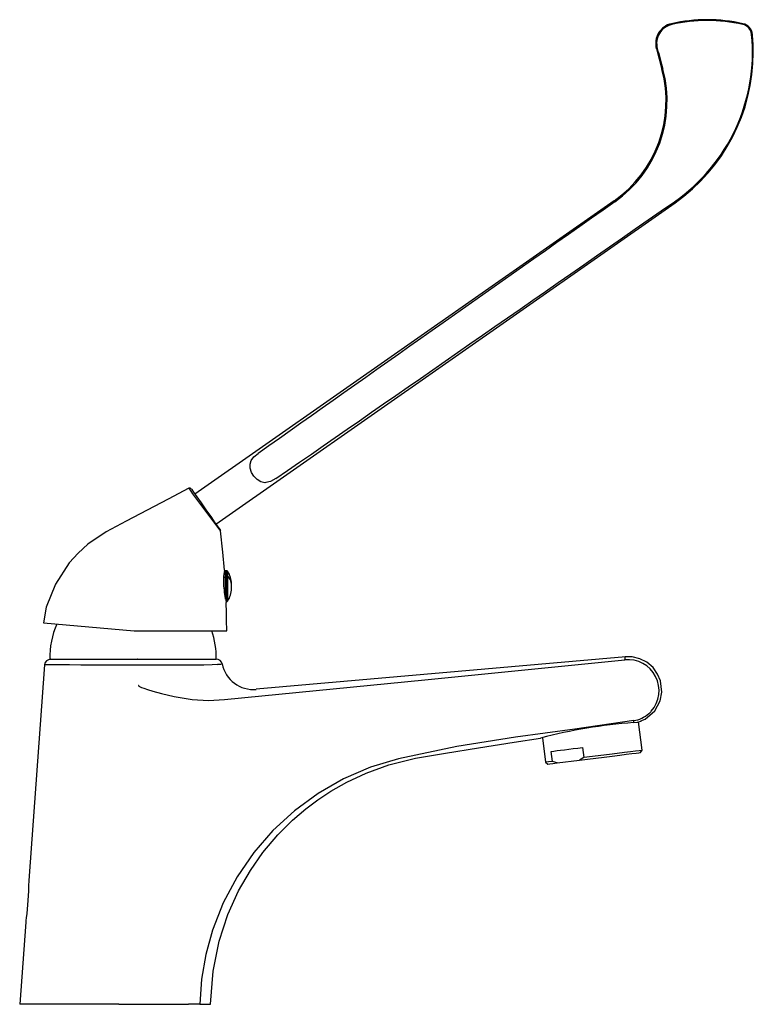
# Model space of a CAD drawing. Header units: millimetres. Extents: x 4038.315 to 4038.496, y 1894.27 to 1894.512.
import ezdxf

# ---------------------------------------------------------------- set-up
doc = ezdxf.new("R2010")
doc.units = ezdxf.units.MM
doc.layers.add('SANINDUSA', color=3, linetype='Continuous')

msp = doc.modelspace()

# ---------------------------------------------------------------- linework, layer by layer
at = {"layer": 'SANINDUSA'}
for p, q in [((4038.472099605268, 1894.505208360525), (4038.47346868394, 1894.500098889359)), ((4038.461698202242, 1894.467759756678), (4038.35848504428, 1894.395489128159)), ((4038.363647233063, 1894.388116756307), (4038.476690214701, 1894.467270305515)), ((4038.366043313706, 1894.375883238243), (4038.3655915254, 1894.375883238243)), ((4038.366231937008, 1894.376627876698), (4038.366043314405, 1894.376627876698)), ((4038.366043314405, 1894.375434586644), (4038.366043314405, 1894.376627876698)), ((4038.366043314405, 1894.369576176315), (4038.366043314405, 1894.375434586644)), ((4038.366231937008, 1894.375434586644), (4038.366043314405, 1894.375434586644)), ((4038.366231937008, 1894.375434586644), (4038.366231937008, 1894.376627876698)), ((4038.366231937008, 1894.368978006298), (4038.366231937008, 1894.375434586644)), ((4038.366575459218, 1894.375304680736), (4038.366575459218, 1894.376439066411)), ((4038.366575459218, 1894.369166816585), (4038.366575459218, 1894.375304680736)), ((4038.366043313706, 1894.374922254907), (4038.365509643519, 1894.374922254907)), ((4038.36745843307, 1894.373214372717), (4038.36745843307, 1894.373400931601)), ((4038.36745843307, 1894.372204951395), (4038.36745843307, 1894.373214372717)), ((4038.321157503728, 1894.363761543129), (4038.343544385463, 1894.361802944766)), ((4038.343544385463, 1894.361802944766), (4038.366294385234, 1894.361802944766)), ((4038.321468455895, 1894.353434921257), (4038.317564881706, 1894.300298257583)), ((4038.32154281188, 1894.353421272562), (4038.321540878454, 1894.353421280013)), ((4038.322726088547, 1894.354811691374), (4038.325428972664, 1894.354811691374)), ((4038.323031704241, 1894.354811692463), (4038.343984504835, 1894.354811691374)), ((4038.325428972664, 1894.354811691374), (4038.362331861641, 1894.354811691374)), ((4038.343984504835, 1894.354811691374), (4038.344285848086, 1894.354811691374)), ((4038.344343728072, 1894.353340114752), (4038.344042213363, 1894.353340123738)), ((4038.344306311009, 1894.354811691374), (4038.344285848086, 1894.354811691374)), ((4038.344384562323, 1894.353341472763), (4038.344343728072, 1894.353340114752)), ((4038.359480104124, 1894.354811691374), (4038.362527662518, 1894.354811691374)), ((4038.362527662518, 1894.354811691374), (4038.36372084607, 1894.354811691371)), ((4038.362911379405, 1894.354811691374), (4038.363726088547, 1894.354811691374)), ((4038.464599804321, 1894.355439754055), (4038.373579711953, 1894.347476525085)), ((4038.344612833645, 1894.348347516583), (4038.34452766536, 1894.348345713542)), ((4038.373581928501, 1894.347451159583), (4038.373584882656, 1894.347452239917)), ((4038.468605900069, 1894.332379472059), (4038.467735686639, 1894.33938845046)), ((4038.44403486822, 1894.335494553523), (4038.444788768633, 1894.329422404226)), ((4038.446485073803, 1894.329633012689), (4038.446177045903, 1894.332113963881)), ((4038.453927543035, 1894.333076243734), (4038.454235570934, 1894.330595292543)), ((4038.468171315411, 1894.331821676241), (4038.468605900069, 1894.332379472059)), ((4038.444788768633, 1894.329422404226), (4038.445346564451, 1894.328987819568)), ((4038.447711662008, 1894.329281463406), (4038.446485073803, 1894.329633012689)), ((4038.447711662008, 1894.329281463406), (4038.453132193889, 1894.329954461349)), ((4038.454235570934, 1894.330595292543), (4038.453132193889, 1894.329954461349)), ((4038.316812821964, 1894.290057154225), (4038.315326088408, 1894.269811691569)), ((4038.339730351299, 1894.269811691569), (4038.315394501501, 1894.269811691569)), ((4038.339730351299, 1894.269811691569), (4038.356913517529, 1894.269811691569)), ((4038.359682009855, 1894.269811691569), (4038.356913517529, 1894.269811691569)), ((4038.359682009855, 1894.269811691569), (4038.362324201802, 1894.269811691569))]:
    msp.add_line(p, q, dxfattribs=at)
at = {"layer": 'SANINDUSA', "flags": 128}
for points in [[(4038.475829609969, 1894.511380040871), (4038.475832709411, 1894.511366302), (4038.475841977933, 1894.511325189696), (4038.475857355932, 1894.511256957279), (4038.475878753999, 1894.511162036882)], [(4038.493423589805, 1894.511380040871), (4038.493420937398, 1894.511368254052), (4038.493412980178, 1894.511332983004), (4038.493399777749, 1894.511274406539), (4038.493381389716, 1894.511192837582)], [(4038.495749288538, 1894.508748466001), (4038.495737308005, 1894.50874728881), (4038.495701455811, 1894.508743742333), (4038.49564189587, 1894.508737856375), (4038.495558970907, 1894.508729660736)], [(4038.472099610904, 1894.505208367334), (4038.472114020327, 1894.505212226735), (4038.47215717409, 1894.505223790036), (4038.472228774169, 1894.505242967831), (4038.472328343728, 1894.50526965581)], [(4038.473468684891, 1894.500098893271), (4038.473483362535, 1894.500102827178), (4038.47352732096, 1894.500114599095), (4038.473600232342, 1894.500134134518), (4038.473701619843, 1894.500161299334)], [(4038.46169820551, 1894.467759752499), (4038.461709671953, 1894.467743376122), (4038.461743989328, 1894.467694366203), (4038.461800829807, 1894.467613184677), (4038.461879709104, 1894.467500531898)], [(4038.476690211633, 1894.467270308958), (4038.476679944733, 1894.467284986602), (4038.476649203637, 1894.467328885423), (4038.476598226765, 1894.467401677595), (4038.476527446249, 1894.467502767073)], [(4038.378394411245, 1894.399303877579), (4038.377102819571, 1894.398594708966), (4038.375972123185, 1894.398312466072), (4038.375725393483, 1894.398302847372), (4038.374724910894, 1894.398496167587), (4038.373778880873, 1894.399074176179), (4038.373011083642, 1894.399887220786), (4038.372422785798, 1894.400844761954), (4038.372081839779, 1894.401854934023), (4038.372055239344, 1894.402829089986), (4038.372359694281, 1894.403742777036), (4038.373010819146, 1894.404634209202), (4038.374041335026, 1894.405520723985)], [(4038.356948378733, 1894.396922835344), (4038.351907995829, 1894.394274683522), (4038.346684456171, 1894.391528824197), (4038.341578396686, 1894.388849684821), (4038.336595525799, 1894.386229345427), (4038.332114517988, 1894.383183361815), (4038.329682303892, 1894.380976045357), (4038.327538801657, 1894.378576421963), (4038.324126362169, 1894.373327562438), (4038.321882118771, 1894.367670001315), (4038.321157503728, 1894.363761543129)], [(4038.357590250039, 1894.396767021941), (4038.3576904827, 1894.396623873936), (4038.358159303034, 1894.395954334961), (4038.358959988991, 1894.394810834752), (4038.360005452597, 1894.393317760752), (4038.361181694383, 1894.391637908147), (4038.3623618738, 1894.389952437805), (4038.363414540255, 1894.388449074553), (4038.364212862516, 1894.387308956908), (4038.364653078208, 1894.386680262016), (4038.364722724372, 1894.386580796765)], [(4038.36574009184, 1894.376758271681), (4038.365366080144, 1894.38123158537), (4038.36479786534, 1894.386449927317)], [(4038.344042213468, 1894.353340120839), (4038.344042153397, 1894.353340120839), (4038.340435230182, 1894.353353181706), (4038.336900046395, 1894.353365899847), (4038.333445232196, 1894.353378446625), (4038.330361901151, 1894.353389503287), (4038.327559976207, 1894.353399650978), (4038.325278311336, 1894.353407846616), (4038.323445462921, 1894.353414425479), (4038.322217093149, 1894.353418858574), (4038.321558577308, 1894.353421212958), (4038.32154281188, 1894.353421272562)], [(4038.360682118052, 1894.35331793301), (4038.358720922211, 1894.35332076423), (4038.3564397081, 1894.353324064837), (4038.353902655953, 1894.353327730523), (4038.350566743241, 1894.353332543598), (4038.347024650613, 1894.353337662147), (4038.344384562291, 1894.353341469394)], [(4038.363914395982, 1894.353550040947), (4038.362683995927, 1894.353458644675), (4038.360682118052, 1894.35331793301)], [(4038.365775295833, 1894.344904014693), (4038.415105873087, 1894.349779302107), (4038.464355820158, 1894.354673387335)], [(4038.468275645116, 1894.339648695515), (4038.469316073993, 1894.340018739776), (4038.471683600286, 1894.342083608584), (4038.473001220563, 1894.344529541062), (4038.473421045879, 1894.346678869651), (4038.473094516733, 1894.349531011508), (4038.472408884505, 1894.351171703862), (4038.471285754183, 1894.352743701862), (4038.469769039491, 1894.35405311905), (4038.467999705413, 1894.354953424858), (4038.466165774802, 1894.355395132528), (4038.464435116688, 1894.355425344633)], [(4038.344612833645, 1894.348347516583), (4038.344620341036, 1894.348297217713), (4038.344627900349, 1894.348278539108), (4038.344691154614, 1894.348198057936), (4038.344986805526, 1894.348018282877), (4038.345322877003, 1894.347872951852), (4038.345873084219, 1894.347666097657), (4038.346757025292, 1894.34736430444), (4038.348147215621, 1894.34692935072), (4038.350272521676, 1894.346335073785), (4038.353399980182, 1894.345609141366), (4038.357785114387, 1894.344914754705), (4038.361788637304, 1894.344668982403), (4038.365775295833, 1894.344904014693)], [(4038.46651030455, 1894.339683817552), (4038.451989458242, 1894.337599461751), (4038.437441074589, 1894.335602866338), (4038.422950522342, 1894.333299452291), (4038.408603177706, 1894.330294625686), (4038.401717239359, 1894.32819166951), (4038.395084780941, 1894.325329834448), (4038.388828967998, 1894.321760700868), (4038.383011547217, 1894.31750613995), (4038.377683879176, 1894.312616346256), (4038.372946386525, 1894.307180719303), (4038.368836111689, 1894.301208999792), (4038.365416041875, 1894.294788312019), (4038.362760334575, 1894.288040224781), (4038.361135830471, 1894.282081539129), (4038.360104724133, 1894.275975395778), (4038.359682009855, 1894.269811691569)], [(4038.466488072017, 1894.339210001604), (4038.466488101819, 1894.339210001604), (4038.467426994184, 1894.339321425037), (4038.468060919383, 1894.339459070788), (4038.468339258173, 1894.339536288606), (4038.468317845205, 1894.339530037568)], [(4038.362326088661, 1894.269811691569), (4038.362935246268, 1894.277975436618), (4038.364434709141, 1894.28534975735), (4038.366595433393, 1894.29193360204), (4038.369219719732, 1894.297744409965), (4038.372137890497, 1894.302814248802), (4038.375205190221, 1894.30718623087), (4038.378911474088, 1894.311583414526), (4038.382481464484, 1894.315145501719), (4038.385774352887, 1894.317971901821), (4038.388700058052, 1894.32017423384), (4038.391936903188, 1894.322316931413), (4038.395895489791, 1894.324567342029), (4038.400643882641, 1894.326791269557), (4038.406249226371, 1894.328822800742), (4038.412773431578, 1894.330459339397), (4038.420191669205, 1894.331673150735), (4038.428301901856, 1894.332957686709), (4038.437090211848, 1894.334349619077), (4038.443607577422, 1894.335381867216)], [(4038.446177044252, 1894.332113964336), (4038.44685945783, 1894.332198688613), (4038.447642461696, 1894.332295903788), (4038.448517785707, 1894.332404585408), (4038.449476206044, 1894.33252357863), (4038.450507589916, 1894.332651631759), (4038.451601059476, 1894.332787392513), (4038.452745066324, 1894.332929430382), (4038.45392754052, 1894.333076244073)], [(4038.453132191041, 1894.329954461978), (4038.455151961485, 1894.330205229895), (4038.457224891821, 1894.330462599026), (4038.459282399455, 1894.330718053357), (4038.461256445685, 1894.330963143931), (4038.463081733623, 1894.331189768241), (4038.464697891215, 1894.331390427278), (4038.466051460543, 1894.331558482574), (4038.467097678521, 1894.331688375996), (4038.467801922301, 1894.331775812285), (4038.468140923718, 1894.331817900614), (4038.468171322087, 1894.331821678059)], [(4038.468605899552, 1894.332379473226), (4038.468427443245, 1894.332357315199), (4038.467876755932, 1894.332288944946), (4038.466971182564, 1894.33217651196), (4038.46573946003, 1894.332023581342), (4038.464220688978, 1894.331835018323), (4038.462463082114, 1894.331616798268), (4038.460522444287, 1894.331375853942), (4038.458460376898, 1894.331119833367), (4038.456342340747, 1894.330856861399), (4038.454235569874, 1894.330595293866)], [(4038.446485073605, 1894.329633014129), (4038.445560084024, 1894.329518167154), (4038.444988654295, 1894.329447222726), (4038.44478891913, 1894.329422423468), (4038.444788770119, 1894.329422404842)], [(4038.445346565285, 1894.328987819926), (4038.445414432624, 1894.328996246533), (4038.445827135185, 1894.329047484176), (4038.446601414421, 1894.329143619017), (4038.447711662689, 1894.329281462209)], [(4038.31756546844, 1894.300298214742), (4038.317565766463, 1894.300308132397), (4038.317563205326, 1894.300223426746), (4038.31755494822, 1894.299961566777), (4038.317532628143, 1894.29932115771), (4038.317463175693, 1894.297718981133), (4038.317242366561, 1894.294281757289), (4038.317053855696, 1894.29219060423), (4038.316937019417, 1894.291098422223), (4038.316864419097, 1894.290476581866), (4038.316828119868, 1894.290179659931), (4038.316813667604, 1894.290063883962), (4038.316812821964, 1894.290057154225)]]:
    msp.add_lwpolyline(points, dxfattribs=at)
at = {"layer": 'SANINDUSA'}
for centre, radius, start, end in [((4038.476929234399, 1894.50650245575), 0.004999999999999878, 102.70461629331, 194.9999999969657), ((4038.476937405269, 1894.506508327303), 0.004772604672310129, 102.8158556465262, 195.0426407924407), ((4038.484626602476, 1894.472359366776), 0.0399999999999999, 77.29538370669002, 102.70461629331), ((4038.484698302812, 1894.472404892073), 0.0397479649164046, 77.38177700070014, 102.819878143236), ((4038.492767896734, 1894.508456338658), 0.002804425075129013, 5.59298232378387, 77.36385152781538), ((4038.492763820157, 1894.508453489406), 0.003000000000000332, 5.642772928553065, 77.29538370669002), ((4038.450862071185, 1894.50435684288), 0.04491029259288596, 304.8535590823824, 5.587618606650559), ((4038.450759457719, 1894.504303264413), 0.04520889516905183, 0, 5.642772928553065), ((4038.450759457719, 1894.504303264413), 0.04520889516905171, 304.9999999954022, 0), ((4038.444490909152, 1894.492334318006), 0.02999999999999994, 304.9999999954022, 14.99999999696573), ((4038.444412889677, 1894.492292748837), 0.03032727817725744, 305.1657806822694, 15.03769990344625), ((4038.357180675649, 1894.396480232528), 0.0005000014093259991, 34.93650068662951, 117.703130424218), ((4038.638713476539, 1894.598298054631), 0.3463286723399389, 215.5530589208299, 217.7322922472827), ((4038.364313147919, 1894.38629400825), 0.0004999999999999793, 6.957204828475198, 35.00000000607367), ((4038.378637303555, 1894.374153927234), 0.01316559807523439, 168.5939311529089, 185.8897505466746), ((4038.366231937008, 1894.376220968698), 0.0004069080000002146, 32.41092456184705, 90), ((4038.364403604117, 1894.373155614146), 0.003055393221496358, 1.101938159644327, 44.69780385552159), ((4038.361790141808, 1894.373400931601), 0.005668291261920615, 0, 32.41092456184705), ((4038.395579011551, 1894.375509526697), 0.03015950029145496, 185.1487801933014, 192.8064788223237), ((4038.361790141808, 1894.372204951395), 0.005668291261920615, 327.589075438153, 0), ((4038.168920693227, 1894.361888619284), 0.1973737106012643, 359.9751294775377, 2.013841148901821), ((4038.366231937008, 1894.369384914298), 0.0004069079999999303, 270, 327.589075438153), ((4038.342720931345, 1894.355265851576), 0.01999999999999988, 155.7798155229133, 181.3011849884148), ((4038.343731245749, 1894.355265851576), 0.0200000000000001, 358.6988150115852, 19.20595513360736), ((4038.322963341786, 1894.353311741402), 0.001499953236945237, 89.90239537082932, 175.2893950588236), ((4038.363720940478, 1894.353311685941), 0.001500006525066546, 13.24419151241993, 90.00358348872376), ((4038.326179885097, 1894.84026170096), 0.4881722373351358, 274.4332447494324, 274.5760049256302), ((4038.372940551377, 1894.355259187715), 0.007920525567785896, 191.6354844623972, 274.7294680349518), ((4038.465112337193, 1894.347069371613), 0.007641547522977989, 318.4930609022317, 95.68156165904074), ((4038.465355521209, 1894.347012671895), 0.007419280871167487, 278.9767634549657, 311.2873934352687), ((4038.466701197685, 1894.345674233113), 0.005527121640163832, 309.9603547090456, 318.4083689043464), ((4038.475265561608, 1894.216321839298), 0.12320124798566, 94.08550681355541, 104.8894317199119)]:
    msp.add_arc(centre, radius, start, end, dxfattribs=at)
for centre, major_axis, ratio, start_param, end_param in [((4038.325157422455, 1895.07099071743), (-0.4810409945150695, 1.795166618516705), 0.002421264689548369, 1.890747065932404, 1.893746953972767), ((4038.656084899, 1894.598377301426), (0.5206804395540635, 0.3645843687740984), 0.007079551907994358, 1.94805671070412, 2.138268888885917), ((4038.656084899, 1894.598377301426), (0.5206804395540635, 0.3645843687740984), 0.007079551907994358, 4.144916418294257, 4.355355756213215)]:
    msp.add_ellipse(centre, major_axis=major_axis, ratio=ratio, start_param=start_param, end_param=end_param, dxfattribs=at)
for points, knots in [([(4038.464355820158, 1894.354673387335), (4038.464370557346, 1894.354826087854), (4038.464400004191, 1894.355131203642), (4038.464426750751, 1894.355355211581), (4038.464438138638, 1894.355452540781), (4038.464435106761, 1894.355425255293), (4038.464435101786, 1894.355425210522)], [0, 0, 0, 0, 0.3354200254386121, 0.6702134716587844, 0.9994588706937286, 1, 1, 1, 1]), ([(4038.466488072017, 1894.339210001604), (4038.466499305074, 1894.3392685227), (4038.466523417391, 1894.339394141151), (4038.466516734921, 1894.339583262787), (4038.466513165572, 1894.339684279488)], [0, 0, 0, 0, 0.4658638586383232, 1, 1, 1, 1])]:
    msp.add_open_spline(points, degree=3, knots=knots, dxfattribs=at)

doc.saveas('drawing.dxf')
